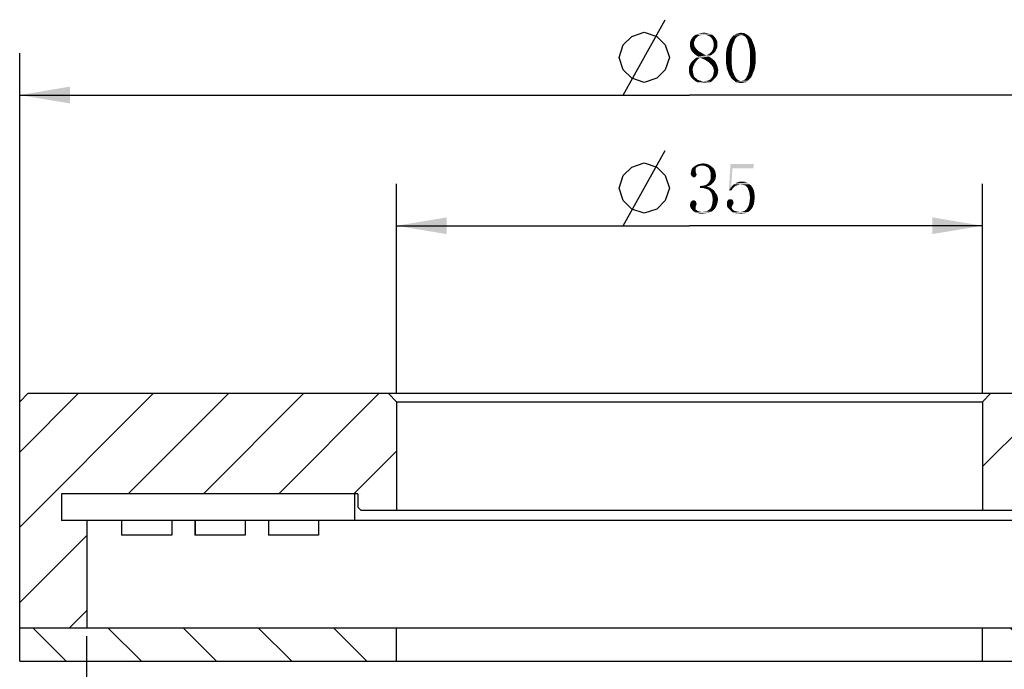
# Model space of a CAD drawing. Header units: millimetres. Extents: x 99 to 211, y 61 to 253.
# Tile 3 of 4: x 119 to 178, y 214 to 253. Entities that reach past the tile are written whole.
import ezdxf

# ---------------------------------------------------------------- set-up
doc = ezdxf.new("R2010")
doc.units = ezdxf.units.MM
doc.header["$LTSCALE"] = 23.1
doc.header["$PDMODE"] = 3
doc.header["$PDSIZE"] = 8
doc.layers.get('0').update_dxf_attribs({"linetype": 'CONTINUOUS'})
doc.layers.get('Defpoints').update_dxf_attribs({"linetype": 'CONTINUOUS'})
doc.layers.add('00_COMPONENTS', color=7, linetype='CONTINUOUS')
doc.layers.add('51__DRAFT_DIMS', color=7, linetype='CONTINUOUS')
doc.styles.get("Standard").update_dxf_attribs({"font": 'simfang.ttf'})
doc.dimstyles.new('DIMSTYLE_3', dxfattribs={"dimtxt": 3, "dimasz": 3, "dimexe": 2.5, "dimexo": 0.5, "dimgap": 0.75, "dimtad": 1, "dimdsep": 46, "dimtxsty": 'STANDARD', "dimblk": '_FILLED', "dimblk1": '_FILLED', "dimblk2": '_FILLED', "dimcen": 0.09, "dimclrt": 3, "dimazin": 2, "dimtp": 0.3, "dimtm": 0.3, "dimtfac": 1, "dimtofl": 0, "dimtmove": 0, "dimatfit": 3, "dimldrblk": '_FILLED', "dimfxl": 1, "dimtolj": 1, "dimarcsym": 0})
pattern_1 = [(45, (0, 0), (-5.9397, 5.9397), [])]

# ---------------------------------------------------------------- blocks, each defined once
blk = doc.blocks.new('_FILLED')
at = {"color": 0, "linetype": 'ByBlock'}
blk.add_solid([(0, 0), (-1, 0.167), (-1, -0.167)], dxfattribs=at)
blk = doc.blocks.new('*D3')
at = {"layer": '51__DRAFT_DIMS', "color": 4}
for p, q in [((119.358, 229.627), (119.358, 250.942)), ((199.358, 229.627), (199.358, 250.942)), ((119.358, 248.442), (159.358, 248.442)), ((199.358, 248.442), (159.358, 248.442))]:
    blk.add_line(p, q, dxfattribs=at)
at = {"layer": '51__DRAFT_DIMS', "color": 4, "xscale": 3, "yscale": 3, "zscale": 3, "rotation": 180}
blk.add_blockref('_FILLED', (119.358, 248.442), dxfattribs=at)
at = {"layer": '51__DRAFT_DIMS', "color": 4, "xscale": 3, "yscale": 3, "zscale": 3}
blk.add_blockref('_FILLED', (199.358, 248.442), dxfattribs=at)
blk = doc.blocks.new('*D4')
at = {"layer": '51__DRAFT_DIMS', "color": 4}
for p, q in [((141.858, 230.627), (141.858, 243.135)), ((176.858, 230.627), (176.858, 243.135)), ((141.858, 240.635), (159.358, 240.635)), ((176.858, 240.635), (159.358, 240.635))]:
    blk.add_line(p, q, dxfattribs=at)
at = {"layer": '51__DRAFT_DIMS', "color": 4, "xscale": 3, "yscale": 3, "zscale": 3, "rotation": 180}
blk.add_blockref('_FILLED', (141.858, 240.635), dxfattribs=at)
at = {"layer": '51__DRAFT_DIMS', "color": 4, "xscale": 3, "yscale": 3, "zscale": 3}
blk.add_blockref('_FILLED', (176.858, 240.635), dxfattribs=at)
blk = doc.blocks.new('*D8')
at = {"layer": '51__DRAFT_DIMS', "color": 0, "lineweight": -2}
for p, q in [((123.358, 216.127), (123.358, 206.662)), ((195.358, 216.127), (195.358, 206.662)), ((126.358, 209.162), (192.358, 209.162))]:
    blk.add_line(p, q, dxfattribs=at)
at = {"layer": 'Defpoints', "color": 0}
for p in [(123.358, 216.627), (195.358, 216.627), (195.358, 209.162)]:
    blk.add_point(p, dxfattribs=at)
at = {"layer": '51__DRAFT_DIMS', "color": 0, "linetype": 'ByBlock', "lineweight": -2, "xscale": 3, "yscale": 3, "zscale": 3, "rotation": 180}
blk.add_blockref('_FILLED', (123.358, 209.162), dxfattribs=at)
at = {"layer": '51__DRAFT_DIMS', "color": 0, "linetype": 'ByBlock', "lineweight": -2, "xscale": 3, "yscale": 3, "zscale": 3}
blk.add_blockref('_FILLED', (195.358, 209.162), dxfattribs=at)
at = {"layer": '51__DRAFT_DIMS', "color": 3, "insert": (159.358, 211.429), "char_height": 3, "attachment_point": 5}
blk.add_mtext('\\A1;72', dxfattribs=at)

msp = doc.modelspace()

# ---------------------------------------------------------------- hatches: boundary and pattern name
h = msp.add_hatch()
h.set_pattern_fill('ANSI31', color=256)
h.paths.add_polyline_path([(139.35848, 224.62708), (139.55848, 224.62708), (139.55848, 223.82708), (139.75848, 223.62708), (141.85848, 223.62708), (141.85848, 230.12708), (141.35848, 230.62708), (119.85848, 230.62708), (119.35848, 230.12708), (119.35848, 216.62708), (123.35848, 216.62708), (123.35848, 223.02708), (121.85848, 223.02708), (121.85848, 224.62708)])
h.paths.add_polyline_path([(199.35848, 216.62708), (199.35848, 230.12708), (198.85848, 230.62708), (177.35848, 230.62708), (176.85848, 230.12708), (176.85848, 223.62708), (178.95848, 223.62708), (179.15848, 223.82708), (179.15848, 224.62708), (179.35848, 224.62708), (196.85865, 224.63907), (196.85848, 223.02708), (195.35848, 223.02708), (195.35848, 216.62708)])
h = msp.add_hatch()
h.set_pattern_fill('DEFAULT__7', color=4, scale=8.4, angle=45, style=0, pattern_type=0)
h.set_pattern_definition(pattern_1)
edge = h.paths.add_edge_path()
edge.add_line((129.95803, 223.02708), (131.10804, 223.02708))
edge.add_line((131.10804, 222.72708), (131.10804, 223.02708))
edge.add_line((131.60802, 222.72708), (131.10804, 222.72708))
edge.add_line((131.60802, 222.72708), (131.60802, 223.02708))
edge.add_line((131.60802, 223.02708), (132.75803, 223.02708))
edge.add_line((132.75803, 223.02708), (132.75803, 222.27708))
edge.add_line((132.21396, 222.27708), (132.75803, 222.27708))
edge.add_line((132.21396, 222.27708), (132.21396, 222.22708))
edge.add_line((132.15803, 222.22708), (132.21396, 222.22708))
edge.add_line((132.15803, 222.27708), (132.15803, 222.22708))
edge.add_line((129.95803, 222.27708), (132.15803, 222.27708))
edge.add_line((129.95803, 223.02708), (129.95803, 222.27708))
h = msp.add_hatch()
h.set_pattern_fill('DEFAULT__11', color=4, scale=8.4, angle=45, style=0, pattern_type=0)
h.set_pattern_definition(pattern_1)
h.paths.add_polyline_path([(134.42531, 223.00708), (134.42531, 222.54708), (133.21531, 222.54708), (133.21531, 223.00708)])
h = msp.add_hatch()
h.set_pattern_fill('DEFAULT__3', color=4, scale=8.4, angle=45, style=0, pattern_type=0)
h.set_pattern_definition(pattern_1)
edge = h.paths.add_edge_path()
edge.add_line((137.72766, 223.02708), (134.92366, 223.02708))
edge.add_line((137.72766, 223.02708), (137.72766, 222.27708))
edge.add_line((137.72766, 222.27708), (134.92366, 222.27708))
edge.add_line((134.92366, 223.02708), (134.92366, 222.27708))
h = msp.add_hatch()
h.set_pattern_fill('ANSI31', color=256, angle=90)
h.paths.add_polyline_path([(123.35848, 216.62708), (119.35848, 216.62708), (119.35848, 214.62708), (141.85848, 214.62708), (141.85848, 216.62708)])
h.paths.add_polyline_path([(195.35848, 216.62708), (176.85848, 216.62708), (176.85848, 214.62708), (199.35848, 214.62708), (199.35848, 216.62708)])

# ---------------------------------------------------------------- linework, layer by layer
at = {"layer": '00_COMPONENTS', "color": 7}
for p, q in [((119.85848, 230.62708), (119.35848, 230.12708)), ((119.85848, 230.62708), (198.85848, 230.62708)), ((141.85848, 230.12708), (141.35848, 230.62708)), ((176.85848, 230.12708), (177.35848, 230.62708)), ((119.35848, 214.62708), (119.35848, 230.12708)), ((141.85848, 230.12708), (141.85848, 223.62708)), ((141.85848, 230.12708), (176.85848, 230.12708)), ((176.85848, 230.12708), (176.85848, 223.62708)), ((121.85848, 224.62708), (121.85848, 223.02708)), ((139.55848, 224.62708), (121.85848, 224.62708)), ((139.35848, 224.62708), (139.35848, 223.02708)), ((139.55848, 224.62708), (139.55848, 223.82708)), ((121.85831, 224.57216), (121.85831, 223.02708)), ((139.75848, 223.62708), (139.55848, 223.82708)), ((178.95848, 223.62708), (139.75848, 223.62708)), ((196.85865, 223.02708), (121.85848, 223.02708)), ((123.35848, 223.02708), (123.35848, 216.62708)), ((125.43649, 223.02708), (125.43649, 222.15228)), ((125.44253, 223.02708), (125.44253, 222.15228)), ((128.43971, 223.02708), (128.43971, 222.15228)), ((129.81999, 223.02708), (129.81999, 222.15228)), ((129.82602, 223.02708), (129.82602, 222.15228)), ((129.82602, 223.02708), (129.82602, 222.15228)), ((129.83206, 223.02708), (129.83206, 222.15228)), ((132.8232, 223.02708), (132.8232, 222.15228)), ((132.82924, 223.02708), (132.82924, 222.15228)), ((134.20952, 223.02708), (134.20952, 222.15228)), ((134.21555, 223.02708), (134.21555, 222.15228)), ((137.21273, 223.02708), (137.21273, 222.15228)), ((128.43971, 222.15228), (125.43649, 222.15228)), ((132.8232, 222.15228), (129.81999, 222.15228)), ((132.82924, 222.15228), (129.82602, 222.15228)), ((137.21273, 222.15228), (134.20952, 222.15228)), ((119.35848, 216.62708), (199.35848, 216.62708)), ((141.85848, 214.62708), (141.85848, 216.62708)), ((176.85848, 214.62708), (176.85848, 216.62708)), ((119.35848, 214.62708), (199.35848, 214.62708))]:
    msp.add_line(p, q, dxfattribs=at)
at = {"layer": '51__DRAFT_DIMS', "color": 3}
for p, q in [((155.40536, 248.44175), (157.90536, 252.94175)), ((155.40536, 240.63547), (157.90536, 245.13548))]:
    msp.add_line(p, q, dxfattribs=at)
for points in [[(155.15535, 250.69176), (155.40536, 251.44176), (155.90535, 251.94177), (156.65536, 252.19176), (157.40536, 251.94177), (157.90536, 251.44176), (158.15535, 250.69176), (157.90536, 249.94177), (157.40536, 249.44176), (156.65536, 249.19174), (155.90535, 249.44176), (155.40536, 249.94177), (155.15535, 250.69176)], [(155.15535, 242.88546), (155.40536, 243.63546), (155.90535, 244.13547), (156.65536, 244.38546), (157.40536, 244.13547), (157.90536, 243.63546), (158.15535, 242.88546), (157.90536, 242.13547), (157.40536, 241.63546), (156.65536, 241.38547), (155.90535, 241.63546), (155.40536, 242.13547), (155.15535, 242.88546)]]:
    msp.add_lwpolyline(points, dxfattribs=at)
for points in [[(159.67098, 251.69957), (159.38973, 251.58238), (159.43661, 251.723)], [(159.67098, 251.69957), (159.62411, 251.60582), (159.38973, 251.58238)], [(159.69442, 251.76988), (159.43661, 251.723), (159.50692, 251.84019)], [(159.43661, 251.723), (159.69442, 251.76988), (159.67098, 251.69957)], [(159.83504, 251.93394), (159.50692, 251.84019), (159.60067, 251.95738)], [(159.83504, 251.93394), (159.76473, 251.86363), (159.50692, 251.84019)], [(159.50692, 251.84019), (159.76473, 251.86363), (159.69442, 251.76988)], [(160.06942, 252.02769), (159.60067, 251.95738), (159.74129, 252.05113)], [(160.06942, 252.02769), (159.95223, 252.00425), (159.60067, 251.95738)], [(159.60067, 251.95738), (159.95223, 252.00425), (159.83504, 251.93394)], [(160.56161, 252.098), (159.74129, 252.05113), (159.88192, 252.098)], [(159.74129, 252.05113), (160.56161, 252.098), (160.70223, 252.05113)], [(159.74129, 252.05113), (160.70223, 252.05113), (160.06942, 252.02769)], [(160.39754, 252.14488), (159.88192, 252.098), (160.04598, 252.14488)], [(159.88192, 252.098), (160.39754, 252.14488), (160.56161, 252.098)], [(160.04598, 252.14488), (160.23348, 252.16832), (160.39754, 252.14488)], [(160.23348, 252.02769), (160.06942, 252.02769), (160.70223, 252.05113)], [(160.37411, 252.02769), (160.23348, 252.02769), (160.70223, 252.05113)], [(160.49129, 251.98082), (160.37411, 252.02769), (160.70223, 252.05113)], [(160.49129, 251.98082), (160.70223, 252.05113), (160.81942, 251.95738)], [(160.81942, 251.95738), (160.58504, 251.93394), (160.49129, 251.98082)], [(160.65536, 251.86363), (160.58504, 251.93394), (160.81942, 251.95738)], [(160.65536, 251.86363), (160.81942, 251.95738), (160.91317, 251.84019)], [(160.91317, 251.84019), (160.72567, 251.76988), (160.65536, 251.86363)], [(160.72567, 251.76988), (160.91317, 251.84019), (160.98348, 251.723)], [(160.98348, 251.723), (160.77254, 251.65269), (160.72567, 251.76988)], [(160.77254, 251.65269), (160.98348, 251.723), (161.03036, 251.58238)], [(162.06161, 251.74644), (162.03817, 251.65269), (161.73348, 251.62925)], [(162.06161, 251.74644), (161.73348, 251.62925), (161.78036, 251.74644)], [(162.10848, 251.81675), (161.78036, 251.74644), (161.85067, 251.84019)], [(161.78036, 251.74644), (162.10848, 251.81675), (162.06161, 251.74644)], [(162.20223, 251.93394), (162.15536, 251.88707), (161.85067, 251.84019)], [(162.20223, 251.93394), (161.85067, 251.84019), (161.92098, 251.93394)], [(161.85067, 251.84019), (162.15536, 251.88707), (162.10848, 251.81675)], [(162.31942, 252.00425), (162.27254, 251.95738), (161.92098, 251.93394)], [(162.31942, 252.00425), (161.92098, 251.93394), (161.99129, 252.00425)], [(161.92098, 251.93394), (162.27254, 251.95738), (162.20223, 251.93394)], [(162.78817, 252.05113), (162.43661, 252.02769), (161.99129, 252.00425)], [(162.78817, 252.05113), (161.99129, 252.00425), (162.06161, 252.05113)], [(162.31942, 252.00425), (161.99129, 252.00425), (162.43661, 252.02769)], [(162.69442, 252.098), (162.06161, 252.05113), (162.15536, 252.098)], [(162.06161, 252.05113), (162.69442, 252.098), (162.78817, 252.05113)], [(162.15536, 252.098), (162.24911, 252.12144), (162.62411, 252.14488)], [(162.15536, 252.098), (162.62411, 252.14488), (162.69442, 252.098)], [(162.53036, 252.14488), (162.62411, 252.14488), (162.24911, 252.12144)], [(162.53036, 252.14488), (162.24911, 252.12144), (162.34286, 252.14488)], [(162.31942, 252.00425), (162.43661, 252.02769), (162.36629, 252.00425)], [(162.34286, 252.14488), (162.43661, 252.16832), (162.53036, 252.14488)], [(162.50692, 252.00425), (162.43661, 252.02769), (162.78817, 252.05113)], [(162.55379, 252.00425), (162.50692, 252.00425), (162.78817, 252.05113)], [(162.55379, 252.00425), (162.78817, 252.05113), (162.85848, 252.00425)], [(162.85848, 252.00425), (162.62411, 251.95738), (162.55379, 252.00425)], [(162.67098, 251.93394), (162.62411, 251.95738), (162.85848, 252.00425)], [(162.67098, 251.93394), (162.85848, 252.00425), (162.92879, 251.93394)], [(162.92879, 251.93394), (162.71786, 251.88707), (162.67098, 251.93394)], [(162.71786, 251.88707), (162.92879, 251.93394), (162.99911, 251.86363)], [(162.99911, 251.86363), (162.76473, 251.81675), (162.71786, 251.88707)], [(162.76473, 251.81675), (162.99911, 251.86363), (163.06942, 251.76988)], [(163.06942, 251.76988), (162.81161, 251.74644), (162.76473, 251.81675)], [(162.83504, 251.65269), (162.81161, 251.74644), (163.06942, 251.76988)], [(162.83504, 251.65269), (163.06942, 251.76988), (163.11629, 251.65269)], [(159.38973, 251.58238), (159.62411, 251.60582), (159.62411, 251.51207)], [(159.62411, 251.51207), (159.38973, 251.44175), (159.38973, 251.58238)], [(159.38973, 251.44175), (159.62411, 251.51207), (159.64754, 251.41832)], [(159.64754, 251.41832), (159.38973, 251.348), (159.38973, 251.44175)], [(159.38973, 251.348), (159.64754, 251.41832), (159.67098, 251.32457)], [(159.67098, 251.32457), (159.41317, 251.23082), (159.38973, 251.348)], [(159.41317, 251.23082), (159.67098, 251.32457), (159.74129, 251.23082)], [(159.74129, 251.23082), (159.46004, 251.13707), (159.41317, 251.23082)], [(159.46004, 251.13707), (159.74129, 251.23082), (159.83504, 251.13707)], [(159.83504, 251.13707), (159.50692, 251.04332), (159.46004, 251.13707)], [(159.50692, 251.04332), (159.83504, 251.13707), (159.92879, 251.04332)], [(160.96004, 251.1605), (160.70223, 251.06675), (160.74911, 251.1605)], [(160.70223, 251.06675), (160.96004, 251.1605), (160.91317, 251.06675)], [(160.74911, 251.1605), (160.77254, 251.23082), (161.00692, 251.25425)], [(160.74911, 251.1605), (161.00692, 251.25425), (160.96004, 251.1605)], [(161.03036, 251.58238), (160.79598, 251.55894), (160.77254, 251.65269)], [(161.00692, 251.25425), (160.77254, 251.23082), (160.79598, 251.32457)], [(160.79598, 251.44175), (160.79598, 251.55894), (161.03036, 251.58238)], [(160.79598, 251.44175), (161.03036, 251.58238), (161.03036, 251.44175)], [(161.03036, 251.44175), (161.03036, 251.348), (160.79598, 251.32457)], [(161.03036, 251.44175), (160.79598, 251.32457), (160.79598, 251.44175)], [(160.79598, 251.32457), (161.03036, 251.348), (161.00692, 251.25425)], [(161.54598, 250.973), (161.56942, 251.13707), (161.89754, 251.20738)], [(161.54598, 250.973), (161.89754, 251.20738), (161.87411, 250.94957)], [(161.89754, 251.20738), (161.56942, 251.13707), (161.59286, 251.27769)], [(161.59286, 251.27769), (161.63973, 251.39488), (161.94442, 251.44175)], [(161.59286, 251.27769), (161.94442, 251.44175), (161.89754, 251.20738)], [(161.94442, 251.44175), (161.63973, 251.39488), (161.68661, 251.51207)], [(161.68661, 251.51207), (161.73348, 251.62925), (162.03817, 251.65269)], [(161.68661, 251.51207), (162.03817, 251.65269), (161.94442, 251.44175)], [(163.11629, 251.65269), (162.90536, 251.44175), (162.83504, 251.65269)], [(163.11629, 251.65269), (163.16317, 251.5355), (162.90536, 251.44175)], [(162.90536, 251.44175), (163.16317, 251.5355), (163.21004, 251.41832)], [(163.21004, 251.41832), (162.95223, 251.20738), (162.90536, 251.44175)], [(163.21004, 251.41832), (163.25692, 251.27769), (162.95223, 251.20738)], [(162.95223, 251.20738), (163.25692, 251.27769), (163.28036, 251.13707)], [(163.28036, 251.13707), (162.97567, 250.94957), (162.95223, 251.20738)], [(163.28036, 251.13707), (163.30379, 250.99644), (162.97567, 250.94957)], [(159.92879, 251.04332), (159.57723, 250.973), (159.50692, 251.04332)], [(159.81161, 250.52769), (159.55379, 250.48082), (159.64754, 250.57457)], [(159.55379, 250.48082), (159.81161, 250.52769), (159.74129, 250.43394)], [(159.57723, 250.973), (159.92879, 251.04332), (160.06942, 250.973)], [(160.06942, 250.973), (159.67098, 250.87925), (159.57723, 250.973)], [(159.97567, 250.66832), (159.88192, 250.598), (159.64754, 250.57457)], [(159.97567, 250.66832), (159.64754, 250.57457), (159.76473, 250.66832)], [(159.64754, 250.57457), (159.88192, 250.598), (159.81161, 250.52769)], [(159.67098, 250.87925), (160.06942, 250.973), (160.21004, 250.87925)], [(160.21004, 250.87925), (159.76473, 250.80894), (159.67098, 250.87925)], [(159.76473, 250.80894), (160.21004, 250.87925), (160.37411, 250.80894)], [(160.37411, 250.80894), (159.88192, 250.73863), (159.76473, 250.80894)], [(160.51473, 250.73863), (159.76473, 250.66832), (159.88192, 250.73863)], [(159.97567, 250.66832), (159.76473, 250.66832), (160.51473, 250.73863)], [(160.37411, 250.80894), (160.63192, 250.80894), (159.88192, 250.73863)], [(159.88192, 250.73863), (160.63192, 250.80894), (160.51473, 250.73863)], [(159.97567, 250.66832), (160.51473, 250.73863), (160.63192, 250.66832)], [(160.63192, 250.66832), (160.18661, 250.598), (159.97567, 250.66832)], [(160.18661, 250.598), (160.63192, 250.66832), (160.74911, 250.57457)], [(160.74911, 250.57457), (160.35067, 250.50425), (160.18661, 250.598)], [(160.35067, 250.50425), (160.74911, 250.57457), (160.86629, 250.48082)], [(160.86629, 250.48082), (160.49129, 250.4105), (160.35067, 250.50425)], [(160.37411, 250.80894), (160.49129, 250.87925), (160.74911, 250.90269)], [(160.37411, 250.80894), (160.74911, 250.90269), (160.63192, 250.80894)], [(160.74911, 250.90269), (160.49129, 250.87925), (160.56161, 250.92613)], [(160.84286, 250.973), (160.56161, 250.92613), (160.63192, 250.99644)], [(160.56161, 250.92613), (160.84286, 250.973), (160.74911, 250.90269)], [(160.91317, 251.06675), (160.63192, 250.99644), (160.70223, 251.06675)], [(160.63192, 250.99644), (160.91317, 251.06675), (160.84286, 250.973)], [(161.87411, 250.94957), (161.54598, 250.83238), (161.54598, 250.973)], [(161.54598, 250.66832), (161.54598, 250.83238), (161.87411, 250.94957)], [(161.54598, 250.66832), (161.87411, 250.94957), (161.87411, 250.66832)], [(161.87411, 250.66832), (161.54598, 250.48082), (161.54598, 250.66832)], [(161.54598, 250.48082), (161.87411, 250.66832), (161.87411, 250.36363)], [(162.97567, 250.94957), (163.30379, 250.99644), (163.30379, 250.83238)], [(163.30379, 250.83238), (162.97567, 250.66832), (162.97567, 250.94957)], [(162.97567, 250.66832), (163.30379, 250.83238), (163.30379, 250.66832)], [(163.30379, 250.66832), (163.30379, 250.48082), (162.97567, 250.36363)], [(163.30379, 250.66832), (162.97567, 250.36363), (162.97567, 250.66832)], [(159.57723, 250.12925), (159.31942, 250.0355), (159.34286, 250.15269)], [(159.31942, 250.0355), (159.57723, 250.12925), (159.55379, 250.01207)], [(159.55379, 250.01207), (159.31942, 249.89488), (159.31942, 250.0355)], [(159.31942, 249.89488), (159.55379, 250.01207), (159.55379, 249.89488)], [(159.62411, 250.223), (159.34286, 250.15269), (159.38973, 250.26988)], [(159.34286, 250.15269), (159.62411, 250.223), (159.57723, 250.12925)], [(159.67098, 250.34019), (159.38973, 250.26988), (159.46004, 250.38707)], [(159.38973, 250.26988), (159.67098, 250.34019), (159.62411, 250.223)], [(159.74129, 250.43394), (159.46004, 250.38707), (159.55379, 250.48082)], [(159.46004, 250.38707), (159.74129, 250.43394), (159.67098, 250.34019)], [(160.49129, 250.4105), (160.86629, 250.48082), (160.93661, 250.36363)], [(160.93661, 250.36363), (160.60848, 250.29332), (160.49129, 250.4105)], [(160.60848, 250.29332), (160.93661, 250.36363), (160.98348, 250.26988)], [(160.98348, 250.26988), (160.70223, 250.19957), (160.60848, 250.29332)], [(160.70223, 250.19957), (160.98348, 250.26988), (161.03036, 250.15269)], [(161.03036, 250.15269), (160.77254, 250.08238), (160.70223, 250.19957)], [(160.77254, 250.08238), (161.03036, 250.15269), (161.05379, 250.0355)], [(161.05379, 250.0355), (160.79598, 249.98863), (160.77254, 250.08238)], [(160.79598, 249.98863), (161.05379, 250.0355), (161.07723, 249.91832)], [(161.07723, 249.91832), (160.81942, 249.87144), (160.79598, 249.98863)], [(160.79598, 249.75425), (160.81942, 249.87144), (161.07723, 249.91832)], [(160.79598, 249.75425), (161.07723, 249.91832), (161.05379, 249.75425)], [(161.87411, 250.36363), (161.54598, 250.31675), (161.54598, 250.48082)], [(161.56942, 250.17613), (161.54598, 250.31675), (161.87411, 250.36363)], [(161.56942, 250.17613), (161.87411, 250.36363), (161.89754, 250.08238)], [(161.89754, 250.08238), (161.59286, 250.01207), (161.56942, 250.17613)], [(161.63973, 249.89488), (161.59286, 250.01207), (161.89754, 250.08238)], [(161.63973, 249.89488), (161.89754, 250.08238), (161.94442, 249.848)], [(163.25692, 250.0355), (162.90536, 249.848), (162.95223, 250.08238)], [(163.25692, 250.0355), (163.21004, 249.89488), (162.90536, 249.848)], [(163.30379, 250.31675), (162.95223, 250.08238), (162.97567, 250.36363)], [(163.30379, 250.31675), (163.28036, 250.17613), (162.95223, 250.08238)], [(162.95223, 250.08238), (163.28036, 250.17613), (163.25692, 250.0355)], [(162.97567, 250.36363), (163.30379, 250.48082), (163.30379, 250.31675)], [(159.55379, 249.89488), (159.34286, 249.75425), (159.31942, 249.89488)], [(159.34286, 249.75425), (159.55379, 249.89488), (159.57723, 249.75425)], [(159.57723, 249.75425), (159.38973, 249.61363), (159.34286, 249.75425)], [(159.57723, 249.75425), (159.60067, 249.63707), (159.38973, 249.61363)], [(159.38973, 249.61363), (159.60067, 249.63707), (159.64754, 249.51988)], [(159.64754, 249.51988), (159.46004, 249.49644), (159.38973, 249.61363)], [(159.46004, 249.49644), (159.64754, 249.51988), (159.74129, 249.44957)], [(159.74129, 249.44957), (159.57723, 249.37925), (159.46004, 249.49644)], [(159.57723, 249.37925), (159.74129, 249.44957), (159.83504, 249.35582)], [(159.83504, 249.35582), (159.71786, 249.26207), (159.57723, 249.37925)], [(159.83504, 249.35582), (159.95223, 249.30894), (159.71786, 249.26207)], [(160.35067, 249.2855), (160.46786, 249.30894), (160.81942, 249.37925)], [(160.35067, 249.2855), (160.81942, 249.37925), (160.70223, 249.26207)], [(160.46786, 249.30894), (160.58504, 249.35582), (160.81942, 249.37925)], [(160.81942, 249.37925), (160.58504, 249.35582), (160.65536, 249.44957)], [(160.93661, 249.49644), (160.65536, 249.44957), (160.72567, 249.51988)], [(160.65536, 249.44957), (160.93661, 249.49644), (160.81942, 249.37925)], [(161.00692, 249.61363), (160.72567, 249.51988), (160.77254, 249.63707)], [(160.72567, 249.51988), (161.00692, 249.61363), (160.93661, 249.49644)], [(161.05379, 249.75425), (160.77254, 249.63707), (160.79598, 249.75425)], [(160.77254, 249.63707), (161.05379, 249.75425), (161.00692, 249.61363)], [(161.94442, 249.848), (161.68661, 249.75425), (161.63973, 249.89488)], [(161.73348, 249.63707), (161.68661, 249.75425), (161.94442, 249.848)], [(161.73348, 249.63707), (161.94442, 249.848), (162.03817, 249.63707)], [(162.03817, 249.63707), (161.80379, 249.54332), (161.73348, 249.63707)], [(162.03817, 249.63707), (162.06161, 249.56675), (161.80379, 249.54332)], [(161.80379, 249.54332), (162.06161, 249.56675), (162.10848, 249.49644)], [(162.10848, 249.49644), (161.85067, 249.44957), (161.80379, 249.54332)], [(161.85067, 249.44957), (162.10848, 249.49644), (162.15536, 249.42613)], [(162.15536, 249.42613), (161.92098, 249.37925), (161.85067, 249.44957)], [(161.92098, 249.37925), (162.15536, 249.42613), (162.20223, 249.37925)], [(162.20223, 249.37925), (162.01473, 249.30894), (161.92098, 249.37925)], [(162.20223, 249.37925), (162.27254, 249.33238), (162.01473, 249.30894)], [(162.01473, 249.30894), (162.27254, 249.33238), (162.31942, 249.30894)], [(162.55379, 249.30894), (162.60067, 249.33238), (162.92879, 249.37925)], [(162.55379, 249.30894), (162.92879, 249.37925), (162.85848, 249.30894)], [(162.92879, 249.37925), (162.60067, 249.33238), (162.67098, 249.37925)], [(162.67098, 249.37925), (162.71786, 249.42613), (162.99911, 249.44957)], [(162.67098, 249.37925), (162.99911, 249.44957), (162.92879, 249.37925)], [(162.99911, 249.44957), (162.71786, 249.42613), (162.76473, 249.49644)], [(163.06942, 249.54332), (162.76473, 249.49644), (162.78817, 249.56675)], [(162.76473, 249.49644), (163.06942, 249.54332), (162.99911, 249.44957)], [(162.78817, 249.56675), (162.83504, 249.63707), (163.11629, 249.6605)], [(162.78817, 249.56675), (163.11629, 249.6605), (163.06942, 249.54332)], [(163.16317, 249.77769), (162.83504, 249.63707), (162.90536, 249.848)], [(163.16317, 249.77769), (163.11629, 249.6605), (162.83504, 249.63707)], [(162.90536, 249.848), (163.21004, 249.89488), (163.16317, 249.77769)], [(159.95223, 249.30894), (160.06942, 249.2855), (159.71786, 249.26207)], [(159.71786, 249.26207), (160.06942, 249.2855), (160.18661, 249.26207)], [(160.18661, 249.26207), (159.85848, 249.19175), (159.71786, 249.26207)], [(160.18661, 249.26207), (160.70223, 249.26207), (159.85848, 249.19175)], [(160.02254, 249.19175), (159.85848, 249.19175), (160.70223, 249.26207)], [(160.37411, 249.19175), (160.02254, 249.19175), (160.70223, 249.26207)], [(160.37411, 249.19175), (160.18661, 249.16832), (160.02254, 249.19175)], [(160.70223, 249.26207), (160.18661, 249.26207), (160.35067, 249.2855)], [(160.37411, 249.19175), (160.70223, 249.26207), (160.56161, 249.19175)], [(162.31942, 249.30894), (162.08504, 249.23863), (162.01473, 249.30894)], [(162.31942, 249.30894), (162.36629, 249.2855), (162.08504, 249.23863)], [(162.08504, 249.23863), (162.48348, 249.2855), (162.85848, 249.30894)], [(162.08504, 249.23863), (162.85848, 249.30894), (162.78817, 249.23863)], [(162.43661, 249.2855), (162.48348, 249.2855), (162.08504, 249.23863)], [(162.36629, 249.2855), (162.43661, 249.2855), (162.08504, 249.23863)], [(162.78817, 249.23863), (162.15536, 249.19175), (162.08504, 249.23863)], [(162.24911, 249.19175), (162.15536, 249.19175), (162.78817, 249.23863)], [(162.62411, 249.19175), (162.24911, 249.19175), (162.78817, 249.23863)], [(162.62411, 249.19175), (162.34286, 249.16832), (162.24911, 249.19175)], [(162.43661, 249.16832), (162.34286, 249.16832), (162.62411, 249.19175)], [(162.43661, 249.16832), (162.62411, 249.19175), (162.53036, 249.16832)], [(162.85848, 249.30894), (162.48348, 249.2855), (162.55379, 249.30894)], [(162.62411, 249.19175), (162.78817, 249.23863), (162.69442, 249.19175)], [(159.74129, 244.08078), (159.48348, 244.01047), (159.55379, 244.10422)], [(159.74129, 244.08078), (159.71786, 244.03391), (159.48348, 244.01047)], [(159.48348, 244.01047), (159.71786, 244.03391), (159.71786, 243.96359)], [(159.85848, 244.17453), (159.55379, 244.10422), (159.67098, 244.19797)], [(159.85848, 244.17453), (159.78817, 244.12766), (159.55379, 244.10422)], [(159.55379, 244.10422), (159.78817, 244.12766), (159.74129, 244.08078)], [(159.97567, 244.22141), (159.67098, 244.19797), (159.78817, 244.26828)], [(159.67098, 244.19797), (159.97567, 244.22141), (159.85848, 244.17453)], [(160.49129, 244.29172), (159.78817, 244.26828), (159.90536, 244.31515)], [(159.97567, 244.22141), (159.78817, 244.26828), (160.49129, 244.29172)], [(160.35067, 244.33859), (159.90536, 244.31515), (160.04598, 244.33859)], [(159.90536, 244.31515), (160.35067, 244.33859), (160.49129, 244.29172)], [(160.11629, 244.22141), (159.97567, 244.22141), (160.49129, 244.29172)], [(160.04598, 244.33859), (160.18661, 244.36203), (160.35067, 244.33859)], [(160.23348, 244.22141), (160.11629, 244.22141), (160.49129, 244.29172)], [(160.23348, 244.22141), (160.49129, 244.29172), (160.60848, 244.22141)], [(160.60848, 244.22141), (160.35067, 244.17453), (160.23348, 244.22141)], [(160.44442, 244.12766), (160.35067, 244.17453), (160.60848, 244.22141)], [(160.44442, 244.12766), (160.60848, 244.22141), (160.72567, 244.12766)], [(160.72567, 244.12766), (160.51473, 244.05734), (160.44442, 244.12766)], [(160.51473, 244.05734), (160.72567, 244.12766), (160.81942, 244.03391)], [(160.81942, 244.03391), (160.56161, 243.96359), (160.51473, 244.05734)], [(160.56161, 243.96359), (160.81942, 244.03391), (160.88973, 243.91672)], [(161.92098, 244.05734), (161.71004, 242.74484), (161.80379, 244.31515)], [(161.92098, 244.05734), (161.85067, 242.93234), (161.71004, 242.74484)], [(161.80379, 244.31515), (163.21004, 244.31515), (161.92098, 244.05734)], [(161.92098, 244.05734), (163.21004, 244.31515), (163.16317, 244.05734)], [(159.71786, 243.86984), (159.43661, 243.77609), (159.46004, 243.89328)], [(159.71786, 243.86984), (159.74129, 243.82297), (159.43661, 243.77609)], [(159.74129, 243.82297), (159.74129, 243.79953), (159.43661, 243.77609)], [(159.43661, 243.77609), (159.74129, 243.79953), (159.76473, 243.75266)], [(159.76473, 243.75266), (159.43661, 243.70578), (159.43661, 243.77609)], [(159.43661, 243.70578), (159.76473, 243.75266), (159.78817, 243.70578)], [(159.78817, 243.70578), (159.46004, 243.6589), (159.43661, 243.70578)], [(159.71786, 243.96359), (159.46004, 243.89328), (159.48348, 244.01047)], [(159.71786, 243.96359), (159.71786, 243.91672), (159.46004, 243.89328)], [(159.46004, 243.89328), (159.71786, 243.91672), (159.71786, 243.86984)], [(159.46004, 243.6589), (159.78817, 243.70578), (159.76473, 243.63547)], [(159.76473, 243.63547), (159.46004, 243.61203), (159.46004, 243.6589)], [(159.50692, 243.58859), (159.46004, 243.61203), (159.76473, 243.63547)], [(159.50692, 243.58859), (159.76473, 243.63547), (159.74129, 243.58859)], [(159.74129, 243.58859), (159.55379, 243.54172), (159.50692, 243.58859)], [(159.55379, 243.54172), (159.74129, 243.58859), (159.69442, 243.54172)], [(159.69442, 243.54172), (159.62411, 243.51828), (159.55379, 243.54172)], [(160.88973, 243.91672), (160.60848, 243.8464), (160.56161, 243.96359)], [(160.60848, 243.8464), (160.88973, 243.91672), (160.91317, 243.79953)], [(160.91317, 243.79953), (160.63192, 243.75266), (160.60848, 243.8464)], [(160.91317, 243.44797), (160.60848, 243.37765), (160.63192, 243.49484)], [(160.60848, 243.37765), (160.91317, 243.44797), (160.86629, 243.33078)], [(160.63192, 243.75266), (160.91317, 243.79953), (160.93661, 243.68234)], [(160.93661, 243.68234), (160.63192, 243.63547), (160.63192, 243.75266)], [(160.63192, 243.63547), (160.93661, 243.68234), (160.93661, 243.56515)], [(160.93661, 243.56515), (160.63192, 243.49484), (160.63192, 243.63547)], [(160.63192, 243.49484), (160.93661, 243.56515), (160.91317, 243.44797)], [(160.53817, 243.02609), (159.97567, 243.00265), (160.13973, 243.02609)], [(159.97567, 243.00265), (160.53817, 243.02609), (160.39754, 242.97922)], [(160.39754, 242.97922), (159.97567, 242.88547), (159.97567, 243.00265)], [(160.39754, 242.97922), (160.58504, 242.9089), (159.97567, 242.88547)], [(160.06942, 242.88547), (159.97567, 242.88547), (160.58504, 242.9089)], [(160.18661, 242.88547), (160.06942, 242.88547), (160.58504, 242.9089)], [(160.13973, 243.02609), (160.28036, 243.04953), (160.63192, 243.07297)], [(160.13973, 243.02609), (160.63192, 243.07297), (160.53817, 243.02609)], [(160.25692, 242.86203), (160.18661, 242.88547), (160.58504, 242.9089)], [(160.35067, 242.83859), (160.25692, 242.86203), (160.58504, 242.9089)], [(160.63192, 243.07297), (160.28036, 243.04953), (160.37411, 243.0964)], [(160.42098, 242.81516), (160.35067, 242.83859), (160.58504, 242.9089)], [(160.72567, 243.16672), (160.37411, 243.0964), (160.46786, 243.16672)], [(160.37411, 243.0964), (160.72567, 243.16672), (160.63192, 243.07297)], [(160.42098, 242.81516), (160.58504, 242.9089), (160.72567, 242.81516)], [(160.79598, 243.23703), (160.46786, 243.16672), (160.53817, 243.26047)], [(160.46786, 243.16672), (160.79598, 243.23703), (160.72567, 243.16672)], [(160.86629, 243.33078), (160.53817, 243.26047), (160.60848, 243.37765)], [(160.53817, 243.26047), (160.86629, 243.33078), (160.79598, 243.23703)], [(161.85067, 242.93234), (161.99129, 242.9089), (161.71004, 242.74484)], [(161.99129, 242.9089), (161.92098, 242.83859), (161.71004, 242.74484)], [(162.13192, 243.02609), (162.06161, 242.97922), (161.85067, 242.93234)], [(162.13192, 243.02609), (161.85067, 242.93234), (161.92098, 243.02609)], [(161.85067, 242.93234), (162.06161, 242.97922), (161.99129, 242.9089)], [(162.36629, 243.0964), (161.92098, 243.02609), (162.01473, 243.11984)], [(162.36629, 243.0964), (162.27254, 243.07297), (161.92098, 243.02609)], [(162.27254, 243.07297), (162.20223, 243.04953), (161.92098, 243.02609)], [(161.92098, 243.02609), (162.20223, 243.04953), (162.13192, 243.02609)], [(162.01473, 243.11984), (162.10848, 243.16672), (162.81161, 243.21359)], [(162.01473, 243.11984), (162.81161, 243.21359), (162.92879, 243.11984)], [(162.01473, 243.11984), (162.92879, 243.11984), (162.36629, 243.0964)], [(162.81161, 243.21359), (162.10848, 243.16672), (162.17879, 243.21359)], [(162.50692, 243.26047), (162.67098, 243.26047), (162.17879, 243.21359)], [(162.50692, 243.26047), (162.17879, 243.21359), (162.34286, 243.26047)], [(162.17879, 243.21359), (162.67098, 243.26047), (162.81161, 243.21359)], [(162.46004, 243.0964), (162.36629, 243.0964), (162.92879, 243.11984)], [(162.57723, 243.07297), (162.46004, 243.0964), (162.92879, 243.11984)], [(162.67098, 243.04953), (162.57723, 243.07297), (162.92879, 243.11984)], [(162.67098, 243.04953), (162.92879, 243.11984), (163.04598, 243.02609)], [(163.04598, 243.02609), (162.76473, 242.97922), (162.67098, 243.04953)], [(162.83504, 242.88547), (162.76473, 242.97922), (163.04598, 243.02609)], [(162.83504, 242.88547), (163.04598, 243.02609), (163.13973, 242.88547)], [(163.13973, 242.88547), (162.88192, 242.76828), (162.83504, 242.88547)], [(162.88192, 242.76828), (163.13973, 242.88547), (163.21004, 242.7214)], [(160.72567, 242.81516), (160.49129, 242.79172), (160.42098, 242.81516)], [(160.53817, 242.74484), (160.49129, 242.79172), (160.72567, 242.81516)], [(160.53817, 242.74484), (160.72567, 242.81516), (160.84286, 242.7214)], [(160.84286, 242.7214), (160.58504, 242.69797), (160.53817, 242.74484)], [(160.65536, 242.60422), (160.58504, 242.69797), (160.84286, 242.7214)], [(160.65536, 242.60422), (160.84286, 242.7214), (160.91317, 242.60422)], [(160.91317, 242.60422), (160.70223, 242.48703), (160.65536, 242.60422)], [(160.91317, 242.60422), (160.98348, 242.51047), (160.70223, 242.48703)], [(160.70223, 242.48703), (160.98348, 242.51047), (161.03036, 242.39328)], [(161.03036, 242.39328), (160.72567, 242.3464), (160.70223, 242.48703)], [(160.72567, 242.3464), (161.03036, 242.39328), (161.05379, 242.27609)], [(161.05379, 242.27609), (160.74911, 242.20578), (160.72567, 242.3464)], [(160.74911, 242.20578), (161.05379, 242.27609), (161.05379, 242.15891)], [(161.71004, 242.74484), (161.92098, 242.83859), (161.87411, 242.74484)], [(163.21004, 242.7214), (162.92879, 242.62765), (162.88192, 242.76828)], [(162.92879, 242.62765), (163.21004, 242.7214), (163.23348, 242.55734)], [(163.23348, 242.55734), (162.95223, 242.48703), (162.92879, 242.62765)], [(162.95223, 242.48703), (163.23348, 242.55734), (163.25692, 242.3464)], [(163.25692, 242.3464), (162.97567, 242.32297), (162.95223, 242.48703)], [(162.95223, 242.13547), (162.97567, 242.32297), (163.25692, 242.3464)], [(162.95223, 242.13547), (163.25692, 242.3464), (163.23348, 242.13547)], [(159.78817, 241.94797), (159.38973, 241.90109), (159.41317, 241.99484)], [(159.38973, 241.90109), (159.78817, 241.94797), (159.76473, 241.87766)], [(159.76473, 241.87766), (159.38973, 241.80734), (159.38973, 241.90109)], [(159.38973, 241.80734), (159.76473, 241.87766), (159.74129, 241.80734)], [(159.74129, 241.80734), (159.43661, 241.69016), (159.38973, 241.80734)], [(159.74129, 242.08859), (159.76473, 242.01828), (159.41317, 241.99484)], [(159.74129, 242.08859), (159.41317, 241.99484), (159.46004, 242.08859)], [(159.41317, 241.99484), (159.76473, 242.01828), (159.78817, 241.94797)], [(159.74129, 241.80734), (159.71786, 241.76047), (159.43661, 241.69016)], [(159.43661, 241.69016), (159.71786, 241.76047), (159.71786, 241.69016)], [(159.71786, 241.69016), (159.50692, 241.59641), (159.43661, 241.69016)], [(159.67098, 242.13547), (159.71786, 242.11203), (159.46004, 242.08859)], [(159.67098, 242.13547), (159.46004, 242.08859), (159.53036, 242.13547)], [(159.46004, 242.08859), (159.71786, 242.11203), (159.74129, 242.08859)], [(159.71786, 241.69016), (159.71786, 241.64328), (159.50692, 241.59641)], [(159.64754, 242.15891), (159.53036, 242.13547), (159.60067, 242.15891)], [(159.53036, 242.13547), (159.64754, 242.15891), (159.67098, 242.13547)], [(160.91317, 241.71359), (160.58504, 241.64328), (160.65536, 241.73703)], [(160.58504, 241.64328), (160.91317, 241.71359), (160.81942, 241.59641)], [(160.98348, 241.85422), (160.65536, 241.73703), (160.70223, 241.87766)], [(160.65536, 241.73703), (160.98348, 241.85422), (160.91317, 241.71359)], [(161.03036, 242.01828), (160.70223, 241.87766), (160.72567, 242.01828)], [(160.70223, 241.87766), (161.03036, 242.01828), (160.98348, 241.85422)], [(161.05379, 242.15891), (160.72567, 242.01828), (160.74911, 242.20578)], [(160.72567, 242.01828), (161.05379, 242.15891), (161.03036, 242.01828)], [(161.96786, 242.08859), (161.59286, 242.06515), (161.63973, 242.13547)], [(161.59286, 242.06515), (161.96786, 242.08859), (161.99129, 242.01828)], [(161.99129, 242.01828), (161.59286, 241.94797), (161.59286, 242.06515)], [(161.59286, 241.94797), (161.99129, 242.01828), (161.96786, 241.92453)], [(161.96786, 241.92453), (161.59286, 241.83078), (161.59286, 241.94797)], [(161.96786, 241.92453), (161.92098, 241.85422), (161.59286, 241.83078)], [(161.59286, 241.83078), (161.92098, 241.85422), (161.89754, 241.80734)], [(161.89754, 241.80734), (161.63973, 241.71359), (161.59286, 241.83078)], [(161.92098, 242.18234), (161.94442, 242.1589), (161.63973, 242.13547)], [(161.92098, 242.18234), (161.63973, 242.13547), (161.68661, 242.18234)], [(161.63973, 242.13547), (161.94442, 242.1589), (161.96786, 242.08859)], [(161.89754, 241.80734), (161.87411, 241.73703), (161.63973, 241.71359)], [(161.63973, 241.71359), (161.87411, 241.73703), (161.89754, 241.66672)], [(161.89754, 241.66672), (161.73348, 241.61984), (161.63973, 241.71359)], [(161.85067, 242.20578), (161.89754, 242.20578), (161.68661, 242.18234)], [(161.80379, 242.20578), (161.85067, 242.20578), (161.68661, 242.18234)], [(161.75692, 242.20578), (161.80379, 242.20578), (161.68661, 242.18234)], [(161.75692, 242.20578), (161.68661, 242.18234), (161.71004, 242.20578)], [(161.68661, 242.18234), (161.89754, 242.20578), (161.92098, 242.18234)], [(163.04598, 241.61984), (162.74129, 241.5964), (162.81161, 241.69015)], [(163.13973, 241.76047), (162.81161, 241.69015), (162.88192, 241.80734)], [(162.81161, 241.69015), (163.13973, 241.76047), (163.04598, 241.61984)], [(163.21004, 241.94797), (162.88192, 241.80734), (162.92879, 241.94797)], [(162.88192, 241.80734), (163.21004, 241.94797), (163.13973, 241.76047)], [(163.23348, 242.13547), (162.92879, 241.94797), (162.95223, 242.13547)], [(162.92879, 241.94797), (163.23348, 242.13547), (163.21004, 241.94797)], [(159.50692, 241.59641), (159.71786, 241.64328), (159.74129, 241.59641)], [(159.74129, 241.59641), (159.60067, 241.50266), (159.50692, 241.59641)], [(159.74129, 241.59641), (159.78817, 241.57297), (159.60067, 241.50266)], [(159.78817, 241.57297), (159.83504, 241.52609), (159.60067, 241.50266)], [(159.60067, 241.50266), (159.83504, 241.52609), (159.97567, 241.47922)], [(159.97567, 241.47922), (159.71786, 241.43234), (159.60067, 241.50266)], [(159.97567, 241.47922), (160.11629, 241.45578), (159.71786, 241.43234)], [(159.71786, 241.43234), (160.11629, 241.45578), (160.67879, 241.47922)], [(159.71786, 241.43234), (160.67879, 241.47922), (160.51473, 241.4089)], [(160.51473, 241.4089), (159.85848, 241.38547), (159.71786, 241.43234)], [(159.85848, 241.38547), (160.51473, 241.4089), (160.35067, 241.38547)], [(160.35067, 241.38547), (159.99911, 241.36203), (159.85848, 241.38547)], [(159.99911, 241.36203), (160.35067, 241.38547), (160.13973, 241.36203)], [(160.67879, 241.47922), (160.11629, 241.45578), (160.28036, 241.47922)], [(160.67879, 241.47922), (160.28036, 241.47922), (160.39754, 241.50266)], [(160.39754, 241.50266), (160.49129, 241.57297), (160.81942, 241.59641)], [(160.39754, 241.50266), (160.81942, 241.59641), (160.67879, 241.47922)], [(160.81942, 241.59641), (160.49129, 241.57297), (160.58504, 241.64328)], [(161.73348, 241.61984), (161.89754, 241.66672), (161.92098, 241.61984)], [(161.92098, 241.61984), (161.82723, 241.52609), (161.73348, 241.61984)], [(161.92098, 241.61984), (161.96786, 241.57297), (161.82723, 241.52609)], [(161.82723, 241.52609), (161.96786, 241.57297), (162.03817, 241.52609)], [(162.03817, 241.52609), (161.94442, 241.43234), (161.82723, 241.52609)], [(162.03817, 241.52609), (162.22567, 241.47922), (161.94442, 241.43234)], [(162.22567, 241.47922), (162.38973, 241.45578), (161.94442, 241.43234)], [(162.38973, 241.45578), (162.85848, 241.45578), (161.94442, 241.43234)], [(161.94442, 241.43234), (162.85848, 241.45578), (162.76473, 241.4089)], [(162.76473, 241.4089), (162.08504, 241.38547), (161.94442, 241.43234)], [(162.22567, 241.38547), (162.08504, 241.38547), (162.76473, 241.4089)], [(162.60067, 241.38547), (162.22567, 241.38547), (162.76473, 241.4089)], [(162.60067, 241.38547), (162.38973, 241.36203), (162.22567, 241.38547)], [(162.38973, 241.45578), (162.53036, 241.47922), (162.92879, 241.50265)], [(162.38973, 241.45578), (162.92879, 241.50265), (162.85848, 241.45578)], [(162.38973, 241.36203), (162.60067, 241.38547), (162.48348, 241.36203)], [(162.92879, 241.50265), (162.53036, 241.47922), (162.64754, 241.52609)], [(162.60067, 241.38547), (162.76473, 241.4089), (162.69442, 241.38547)], [(162.97567, 241.54953), (162.64754, 241.52609), (162.74129, 241.5964)], [(162.64754, 241.52609), (162.97567, 241.54953), (162.92879, 241.50265)], [(162.74129, 241.5964), (163.04598, 241.61984), (162.97567, 241.54953)]]:
    msp.add_solid(points, dxfattribs=at)

# ---------------------------------------------------------------- dimensions: what is measured, and where the dimension line sits
at = {"layer": '51__DRAFT_DIMS', "color": 4}
for base, p1, p2, picture, middle in [((199.35848, 248.44175), (119.35848, 229.12708), (199.35848, 229.12708), '*D3', (155.15536, 248.44175)), ((176.85848, 240.63547), (141.85848, 230.12708), (176.85848, 230.12708), '*D4', (155.15536, 240.63547))]:
    dim = msp.add_linear_dim(base=base, p1=p1, p2=p2, text='%%c<>', dimstyle='DIMSTYLE_3', dxfattribs=at)
    dim.commit()
    dim.dimension.update_dxf_attribs({"geometry": picture, "text_midpoint": middle, "dimtype": 160})
dim = msp.add_linear_dim(base=(195.35848, 209.16212), p1=(123.35848, 216.62708), p2=(195.35848, 216.62708), dimstyle='DIMSTYLE_3', override={"dimtxsty": 'STANDARD', "dimldrblk": '_FILLED'}, dxfattribs=at)
dim.commit()
dim.dimension.update_dxf_attribs({"geometry": '*D8', "text_midpoint": (159.35848, 211.42927)})

doc.saveas('drawing.dxf')
